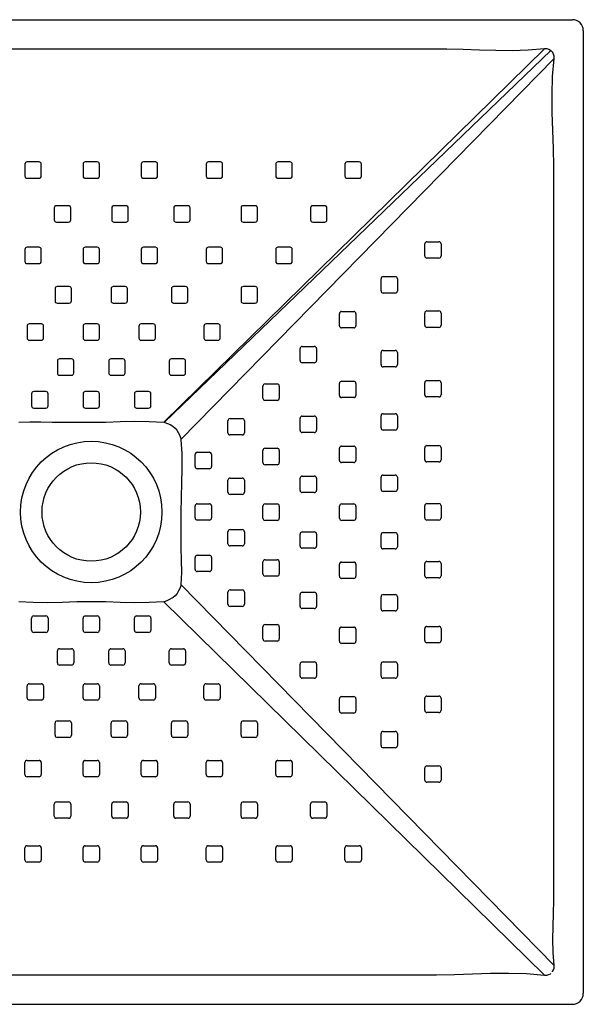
# Model space of a CAD drawing. Header units: millimetres. Extents: x -0.45 to 0.45, y -0.9 to 0.
# Tile 2 of 2: x -0.065 to 0.45, y -0.9 to 0. Entities that reach past the tile are written whole.
import ezdxf

# ---------------------------------------------------------------- set-up
doc = ezdxf.new("R2010")
doc.units = ezdxf.units.MM
doc.layers.add('BLOCKS', color=3, linetype='Continuous')

msp = doc.modelspace()

# ---------------------------------------------------------------- linework, layer by layer
at = {"layer": 'BLOCKS'}
for p, q in [((-0.44, 0), (0.44, 0)), ((0.45, -0.01), (0.45, -0.89)), ((0.41446, -0.02671), (0.06623, -0.368)), ((0.42027, -0.02824), (0.06711, -0.36797)), ((0.42329, -0.03554), (0.082, -0.38377)), ((-0.06071, -0.132), (-0.06071, -0.143)), ((-0.04771, -0.13), (-0.05871, -0.13)), ((-0.04571, -0.143), (-0.04571, -0.132)), ((-0.0075, -0.132), (-0.0075, -0.143)), ((0.0055, -0.13), (-0.0055, -0.13)), ((0.0075, -0.143), (0.0075, -0.132)), ((0.04571, -0.132), (0.04571, -0.143)), ((0.05871, -0.13), (0.04771, -0.13)), ((0.06071, -0.143), (0.06071, -0.132)), ((0.10513, -0.132), (0.10513, -0.143)), ((0.11813, -0.13), (0.10713, -0.13)), ((0.12013, -0.143), (0.12013, -0.132)), ((0.16876, -0.132), (0.16876, -0.143)), ((0.18176, -0.13), (0.17076, -0.13)), ((0.18376, -0.143), (0.18376, -0.132)), ((0.23204, -0.132), (0.23204, -0.143)), ((0.24504, -0.13), (0.23404, -0.13)), ((0.24704, -0.143), (0.24704, -0.132)), ((-0.05871, -0.145), (-0.04771, -0.145)), ((-0.0055, -0.145), (0.0055, -0.145)), ((0.04771, -0.145), (0.05871, -0.145)), ((0.10713, -0.145), (0.11813, -0.145)), ((0.17076, -0.145), (0.18176, -0.145)), ((0.23404, -0.145), (0.24504, -0.145)), ((-0.02079, -0.17), (-0.03179, -0.17)), ((0.03179, -0.17), (0.02079, -0.17)), ((0.08842, -0.17), (0.07742, -0.17)), ((0.14996, -0.17), (0.13896, -0.17)), ((0.21356, -0.17), (0.20256, -0.17)), ((-0.03379, -0.172), (-0.03379, -0.183)), ((-0.01879, -0.183), (-0.01879, -0.172)), ((0.01879, -0.172), (0.01879, -0.183)), ((0.03379, -0.183), (0.03379, -0.172)), ((0.07542, -0.172), (0.07542, -0.183)), ((0.09042, -0.183), (0.09042, -0.172)), ((0.13696, -0.172), (0.13696, -0.183)), ((0.15196, -0.183), (0.15196, -0.172)), ((0.20056, -0.172), (0.20056, -0.183)), ((0.21556, -0.183), (0.21556, -0.172)), ((-0.03179, -0.185), (-0.02079, -0.185)), ((0.02079, -0.185), (0.03179, -0.185)), ((0.07742, -0.185), (0.08842, -0.185)), ((0.13896, -0.185), (0.14996, -0.185)), ((0.20256, -0.185), (0.21356, -0.185)), ((0.305, -0.21596), (0.305, -0.20496)), ((0.307, -0.20296), (0.318, -0.20296)), ((0.32, -0.20496), (0.32, -0.21596)), ((-0.06071, -0.21), (-0.06071, -0.221)), ((-0.04771, -0.208), (-0.05871, -0.208)), ((-0.04571, -0.221), (-0.04571, -0.21)), ((-0.0075, -0.21), (-0.0075, -0.221)), ((0.0055, -0.208), (-0.0055, -0.208)), ((0.0075, -0.221), (0.0075, -0.21)), ((0.04571, -0.21), (0.04571, -0.221)), ((0.05871, -0.208), (0.04771, -0.208)), ((0.06071, -0.221), (0.06071, -0.21)), ((0.10513, -0.21), (0.10513, -0.221)), ((0.11813, -0.208), (0.10713, -0.208)), ((0.12013, -0.221), (0.12013, -0.21)), ((0.16876, -0.21), (0.16876, -0.221)), ((0.18176, -0.208), (0.17076, -0.208)), ((0.18376, -0.221), (0.18376, -0.21)), ((-0.05871, -0.223), (-0.04771, -0.223)), ((-0.0055, -0.223), (0.0055, -0.223)), ((0.04771, -0.223), (0.05871, -0.223)), ((0.10713, -0.223), (0.11813, -0.223)), ((0.17076, -0.223), (0.18176, -0.223)), ((0.318, -0.21796), (0.307, -0.21796)), ((0.265, -0.24784), (0.265, -0.23684)), ((0.267, -0.23484), (0.278, -0.23484)), ((0.28, -0.23684), (0.28, -0.24784)), ((-0.03313, -0.246), (-0.03313, -0.257)), ((-0.02013, -0.244), (-0.03113, -0.244)), ((-0.01813, -0.257), (-0.01813, -0.246)), ((0.01813, -0.246), (0.01813, -0.257)), ((0.03113, -0.244), (0.02013, -0.244)), ((0.03313, -0.257), (0.03313, -0.246)), ((0.07329, -0.246), (0.07329, -0.257)), ((0.08629, -0.244), (0.07529, -0.244)), ((0.08829, -0.257), (0.08829, -0.246)), ((0.13696, -0.246), (0.13696, -0.257)), ((0.14996, -0.244), (0.13896, -0.244)), ((0.15196, -0.257), (0.15196, -0.246)), ((0.278, -0.24984), (0.267, -0.24984)), ((-0.03113, -0.259), (-0.02013, -0.259)), ((0.02013, -0.259), (0.03113, -0.259)), ((0.07529, -0.259), (0.08629, -0.259)), ((0.13896, -0.259), (0.14996, -0.259)), ((0.227, -0.27972), (0.227, -0.26872)), ((0.229, -0.26672), (0.24, -0.26672)), ((0.242, -0.26872), (0.242, -0.27972)), ((0.305, -0.27924), (0.305, -0.26824)), ((0.307, -0.26624), (0.318, -0.26624)), ((0.32, -0.26824), (0.32, -0.27924)), ((-0.04563, -0.278), (-0.05663, -0.278)), ((0.0055, -0.278), (-0.0055, -0.278)), ((0.05663, -0.278), (0.04563, -0.278)), ((0.11596, -0.278), (0.10496, -0.278)), ((-0.05863, -0.28), (-0.05863, -0.291)), ((-0.04363, -0.291), (-0.04363, -0.28)), ((-0.0075, -0.28), (-0.0075, -0.291)), ((0.0075, -0.291), (0.0075, -0.28)), ((0.04363, -0.28), (0.04363, -0.291)), ((0.05863, -0.291), (0.05863, -0.28)), ((0.10296, -0.28), (0.10296, -0.291)), ((0.11796, -0.291), (0.11796, -0.28)), ((0.24, -0.28172), (0.229, -0.28172)), ((0.318, -0.28124), (0.307, -0.28124)), ((-0.05663, -0.293), (-0.04563, -0.293)), ((-0.0055, -0.293), (0.0055, -0.293)), ((0.04563, -0.293), (0.05663, -0.293)), ((0.10496, -0.293), (0.11596, -0.293)), ((0.191, -0.3116), (0.191, -0.3006)), ((0.193, -0.2986), (0.204, -0.2986)), ((0.206, -0.3006), (0.206, -0.3116)), ((0.265, -0.31532), (0.265, -0.30432)), ((0.267, -0.30232), (0.278, -0.30232)), ((0.28, -0.30432), (0.28, -0.31532)), ((-0.031, -0.312), (-0.031, -0.323)), ((-0.018, -0.31), (-0.029, -0.31)), ((-0.016, -0.323), (-0.016, -0.312)), ((0.016, -0.312), (0.016, -0.323)), ((0.029, -0.31), (0.018, -0.31)), ((0.031, -0.323), (0.031, -0.312)), ((0.07126, -0.312), (0.07126, -0.323)), ((0.08426, -0.31), (0.07326, -0.31)), ((0.08626, -0.323), (0.08626, -0.312)), ((0.204, -0.3136), (0.193, -0.3136)), ((0.278, -0.31732), (0.267, -0.31732)), ((-0.029, -0.325), (-0.018, -0.325)), ((0.018, -0.325), (0.029, -0.325)), ((0.07326, -0.325), (0.08426, -0.325)), ((0.159, -0.33293), (0.17, -0.33293)), ((0.227, -0.34348), (0.227, -0.33248)), ((0.229, -0.33048), (0.24, -0.33048)), ((0.242, -0.33248), (0.242, -0.34348)), ((0.305, -0.34287), (0.305, -0.33187)), ((0.307, -0.32987), (0.318, -0.32987)), ((0.32, -0.33187), (0.32, -0.34287)), ((-0.0545, -0.342), (-0.0545, -0.353)), ((-0.0415, -0.34), (-0.0525, -0.34)), ((-0.0395, -0.353), (-0.0395, -0.342)), ((-0.0075, -0.342), (-0.0075, -0.353)), ((0.0055, -0.34), (-0.0055, -0.34)), ((0.0075, -0.353), (0.0075, -0.342)), ((0.0395, -0.342), (0.0395, -0.353)), ((0.0525, -0.34), (0.0415, -0.34)), ((0.0545, -0.353), (0.0545, -0.342)), ((0.157, -0.34593), (0.157, -0.33493)), ((0.172, -0.33493), (0.172, -0.34593)), ((0.17, -0.34793), (0.159, -0.34793)), ((0.24, -0.34548), (0.229, -0.34548)), ((0.318, -0.34487), (0.307, -0.34487)), ((-0.0525, -0.355), (-0.0415, -0.355)), ((-0.0055, -0.355), (0.0055, -0.355)), ((0.0415, -0.355), (0.0525, -0.355)), ((0.125, -0.3776), (0.125, -0.3666)), ((0.127, -0.3646), (0.138, -0.3646)), ((0.14, -0.3666), (0.14, -0.3776)), ((0.191, -0.37535), (0.191, -0.36435)), ((0.193, -0.36235), (0.204, -0.36235)), ((0.206, -0.36435), (0.206, -0.37535)), ((0.265, -0.37313), (0.265, -0.36213)), ((0.267, -0.36013), (0.278, -0.36013)), ((0.28, -0.36213), (0.28, -0.37313)), ((0.204, -0.37735), (0.193, -0.37735)), ((0.278, -0.37513), (0.267, -0.37513)), ((0.138, -0.3796), (0.127, -0.3796)), ((0.097, -0.39546), (0.108, -0.39546)), ((0.157, -0.40478), (0.157, -0.39378)), ((0.159, -0.39178), (0.17, -0.39178)), ((0.172, -0.39378), (0.172, -0.40478)), ((0.227, -0.40278), (0.227, -0.39178)), ((0.229, -0.38978), (0.24, -0.38978)), ((0.242, -0.39178), (0.242, -0.40278)), ((0.305, -0.40229), (0.305, -0.39129)), ((0.307, -0.38929), (0.318, -0.38929)), ((0.32, -0.39129), (0.32, -0.40229)), ((0.095, -0.40846), (0.095, -0.39746)), ((0.11, -0.39746), (0.11, -0.40846)), ((0.24, -0.40478), (0.229, -0.40478)), ((0.318, -0.40429), (0.307, -0.40429)), ((0.108, -0.41046), (0.097, -0.41046)), ((0.17, -0.40678), (0.159, -0.40678)), ((0.125, -0.43196), (0.125, -0.42096)), ((0.127, -0.41896), (0.138, -0.41896)), ((0.14, -0.42096), (0.14, -0.43196)), ((0.191, -0.4302), (0.191, -0.4192)), ((0.193, -0.4172), (0.204, -0.4172)), ((0.206, -0.4192), (0.206, -0.4302)), ((0.265, -0.42922), (0.265, -0.41822)), ((0.267, -0.41622), (0.278, -0.41622)), ((0.28, -0.41822), (0.28, -0.42922)), ((0.278, -0.43122), (0.267, -0.43122)), ((0.138, -0.43396), (0.127, -0.43396)), ((0.204, -0.4322), (0.193, -0.4322)), ((0.095, -0.45546), (0.095, -0.44446)), ((0.097, -0.44246), (0.108, -0.44246)), ((0.11, -0.44446), (0.11, -0.45546)), ((0.157, -0.45563), (0.157, -0.44463)), ((0.159, -0.44263), (0.17, -0.44263)), ((0.172, -0.44463), (0.172, -0.45563)), ((0.22706, -0.45567), (0.22706, -0.44467)), ((0.22906, -0.44267), (0.24006, -0.44267)), ((0.24206, -0.44467), (0.24206, -0.45567)), ((0.305, -0.45533), (0.305, -0.44433)), ((0.307, -0.44233), (0.318, -0.44233)), ((0.32, -0.44433), (0.32, -0.45533)), ((0.108, -0.45746), (0.097, -0.45746)), ((0.17, -0.45763), (0.159, -0.45763)), ((0.24006, -0.45767), (0.22906, -0.45767)), ((0.318, -0.45733), (0.307, -0.45733)), ((0.125, -0.479), (0.125, -0.468)), ((0.127, -0.466), (0.138, -0.466)), ((0.14, -0.468), (0.14, -0.479)), ((0.191, -0.48113), (0.191, -0.47013)), ((0.193, -0.46813), (0.204, -0.46813)), ((0.206, -0.47013), (0.206, -0.48113)), ((0.265, -0.48179), (0.265, -0.47079)), ((0.267, -0.46879), (0.278, -0.46879)), ((0.28, -0.47079), (0.28, -0.48179)), ((0.138, -0.481), (0.127, -0.481)), ((0.204, -0.48313), (0.193, -0.48313)), ((0.278, -0.48379), (0.267, -0.48379)), ((0.095, -0.5025), (0.095, -0.4915)), ((0.097, -0.4895), (0.108, -0.4895)), ((0.11, -0.4915), (0.11, -0.5025)), ((0.159, -0.49363), (0.17, -0.49363)), ((0.157, -0.50663), (0.157, -0.49563)), ((0.172, -0.49563), (0.172, -0.50663)), ((0.227, -0.50871), (0.227, -0.49771)), ((0.229, -0.49571), (0.24, -0.49571)), ((0.242, -0.49771), (0.242, -0.50871)), ((0.305, -0.50822), (0.305, -0.49722)), ((0.307, -0.49522), (0.318, -0.49522)), ((0.32, -0.49722), (0.32, -0.50822)), ((0.108, -0.5045), (0.097, -0.5045)), ((0.17, -0.50863), (0.159, -0.50863)), ((0.24, -0.51071), (0.229, -0.51071)), ((0.318, -0.51022), (0.307, -0.51022)), ((0.42329, -0.86446), (0.082, -0.51623)), ((0.127, -0.52126), (0.138, -0.52126)), ((0.125, -0.53426), (0.125, -0.52326)), ((0.14, -0.52326), (0.14, -0.53426)), ((0.191, -0.53629), (0.191, -0.52529)), ((0.193, -0.52329), (0.204, -0.52329)), ((0.206, -0.52529), (0.206, -0.53629)), ((0.265, -0.53842), (0.265, -0.52742)), ((0.267, -0.52542), (0.278, -0.52542)), ((0.28, -0.52742), (0.28, -0.53842)), ((0.41446, -0.87329), (0.06623, -0.532)), ((0.138, -0.53626), (0.127, -0.53626)), ((0.204, -0.53829), (0.193, -0.53829)), ((-0.0545, -0.558), (-0.0545, -0.547)), ((-0.0525, -0.545), (-0.0415, -0.545)), ((-0.0395, -0.547), (-0.0395, -0.558)), ((-0.0075, -0.558), (-0.0075, -0.547)), ((-0.0055, -0.545), (0.0055, -0.545)), ((0.0075, -0.547), (0.0075, -0.558)), ((0.0395, -0.558), (0.0395, -0.547)), ((0.0415, -0.545), (0.0525, -0.545)), ((0.0545, -0.547), (0.0545, -0.558)), ((0.278, -0.54042), (0.267, -0.54042)), ((0.157, -0.56596), (0.157, -0.55496)), ((0.159, -0.55296), (0.17, -0.55296)), ((0.172, -0.55496), (0.172, -0.56596)), ((0.227, -0.56813), (0.227, -0.55713)), ((0.229, -0.55513), (0.24, -0.55513)), ((0.242, -0.55713), (0.242, -0.56813)), ((0.305, -0.56752), (0.305, -0.55652)), ((0.307, -0.55452), (0.318, -0.55452)), ((0.32, -0.55652), (0.32, -0.56752)), ((-0.0415, -0.56), (-0.0525, -0.56)), ((0.0055, -0.56), (-0.0055, -0.56)), ((0.0525, -0.56), (0.0415, -0.56)), ((-0.029, -0.575), (-0.018, -0.575)), ((0.018, -0.575), (0.029, -0.575)), ((0.07326, -0.575), (0.08426, -0.575)), ((0.17, -0.56796), (0.159, -0.56796)), ((0.24, -0.57013), (0.229, -0.57013)), ((0.318, -0.56952), (0.307, -0.56952)), ((-0.031, -0.588), (-0.031, -0.577)), ((-0.016, -0.577), (-0.016, -0.588)), ((0.016, -0.588), (0.016, -0.577)), ((0.031, -0.577), (0.031, -0.588)), ((0.07126, -0.588), (0.07126, -0.577)), ((0.08626, -0.577), (0.08626, -0.588)), ((-0.018, -0.59), (-0.029, -0.59)), ((0.029, -0.59), (0.018, -0.59)), ((0.08426, -0.59), (0.07326, -0.59)), ((0.191, -0.59996), (0.191, -0.58896)), ((0.193, -0.58696), (0.204, -0.58696)), ((0.206, -0.58896), (0.206, -0.59996)), ((0.265, -0.59996), (0.265, -0.58896)), ((0.267, -0.58696), (0.278, -0.58696)), ((0.28, -0.58896), (0.28, -0.59996)), ((0.204, -0.60196), (0.193, -0.60196)), ((0.278, -0.60196), (0.267, -0.60196)), ((-0.05863, -0.62), (-0.05863, -0.609)), ((-0.05663, -0.607), (-0.04563, -0.607)), ((-0.04363, -0.609), (-0.04363, -0.62)), ((-0.0075, -0.62), (-0.0075, -0.609)), ((-0.0055, -0.607), (0.0055, -0.607)), ((0.0075, -0.609), (0.0075, -0.62)), ((0.04363, -0.62), (0.04363, -0.609)), ((0.04563, -0.607), (0.05663, -0.607)), ((0.05863, -0.609), (0.05863, -0.62)), ((0.10296, -0.62), (0.10296, -0.609)), ((0.10496, -0.607), (0.11596, -0.607)), ((0.11796, -0.609), (0.11796, -0.62)), ((0.227, -0.63176), (0.227, -0.62076)), ((0.229, -0.61876), (0.24, -0.61876)), ((0.242, -0.62076), (0.242, -0.63176)), ((0.305, -0.63128), (0.305, -0.62028)), ((0.307, -0.61828), (0.318, -0.61828)), ((0.32, -0.62028), (0.32, -0.63128)), ((-0.04563, -0.622), (-0.05663, -0.622)), ((0.0055, -0.622), (-0.0055, -0.622)), ((0.05663, -0.622), (0.04563, -0.622)), ((0.11596, -0.622), (0.10496, -0.622)), ((0.24, -0.63376), (0.229, -0.63376)), ((0.318, -0.63328), (0.307, -0.63328)), ((-0.03313, -0.654), (-0.03313, -0.643)), ((-0.03113, -0.641), (-0.02013, -0.641)), ((-0.01813, -0.643), (-0.01813, -0.654)), ((0.01813, -0.654), (0.01813, -0.643)), ((0.02013, -0.641), (0.03113, -0.641)), ((0.03313, -0.643), (0.03313, -0.654)), ((0.07329, -0.654), (0.07329, -0.643)), ((0.07529, -0.641), (0.08629, -0.641)), ((0.08829, -0.643), (0.08829, -0.654)), ((0.13696, -0.654), (0.13696, -0.643)), ((0.13896, -0.641), (0.14996, -0.641)), ((0.15196, -0.643), (0.15196, -0.654)), ((-0.02013, -0.656), (-0.03113, -0.656)), ((0.03113, -0.656), (0.02013, -0.656)), ((0.08629, -0.656), (0.07529, -0.656)), ((0.14996, -0.656), (0.13896, -0.656)), ((0.265, -0.66356), (0.265, -0.65256)), ((0.267, -0.65056), (0.278, -0.65056)), ((0.28, -0.65256), (0.28, -0.66356)), ((0.278, -0.66556), (0.267, -0.66556)), ((-0.06071, -0.69), (-0.06071, -0.679)), ((-0.05871, -0.677), (-0.04771, -0.677)), ((-0.04571, -0.679), (-0.04571, -0.69)), ((-0.0075, -0.69), (-0.0075, -0.679)), ((-0.0055, -0.677), (0.0055, -0.677)), ((0.0075, -0.679), (0.0075, -0.69)), ((0.04571, -0.69), (0.04571, -0.679)), ((0.04771, -0.677), (0.05871, -0.677)), ((0.06071, -0.679), (0.06071, -0.69)), ((0.10513, -0.69), (0.10513, -0.679)), ((0.10713, -0.677), (0.11813, -0.677)), ((0.12013, -0.679), (0.12013, -0.69)), ((0.16876, -0.69), (0.16876, -0.679)), ((0.17076, -0.677), (0.18176, -0.677)), ((0.18376, -0.679), (0.18376, -0.69)), ((0.307, -0.68204), (0.318, -0.68204)), ((-0.04771, -0.692), (-0.05871, -0.692)), ((0.0055, -0.692), (-0.0055, -0.692)), ((0.05871, -0.692), (0.04771, -0.692)), ((0.11813, -0.692), (0.10713, -0.692)), ((0.18176, -0.692), (0.17076, -0.692)), ((0.305, -0.69504), (0.305, -0.68404)), ((0.32, -0.68404), (0.32, -0.69504)), ((0.318, -0.69704), (0.307, -0.69704)), ((-0.03379, -0.728), (-0.03379, -0.717)), ((-0.03179, -0.715), (-0.02079, -0.715)), ((-0.01879, -0.717), (-0.01879, -0.728)), ((0.01879, -0.728), (0.01879, -0.717)), ((0.02079, -0.715), (0.03179, -0.715)), ((0.03379, -0.717), (0.03379, -0.728)), ((0.07542, -0.728), (0.07542, -0.717)), ((0.07742, -0.715), (0.08842, -0.715)), ((0.09042, -0.717), (0.09042, -0.728)), ((0.13696, -0.728), (0.13696, -0.717)), ((0.13896, -0.715), (0.14996, -0.715)), ((0.15196, -0.717), (0.15196, -0.728)), ((0.20056, -0.728), (0.20056, -0.717)), ((0.20256, -0.715), (0.21356, -0.715)), ((0.21556, -0.717), (0.21556, -0.728)), ((-0.02079, -0.73), (-0.03179, -0.73)), ((0.03179, -0.73), (0.02079, -0.73)), ((0.08842, -0.73), (0.07742, -0.73)), ((0.14996, -0.73), (0.13896, -0.73)), ((0.21356, -0.73), (0.20256, -0.73)), ((-0.05871, -0.755), (-0.04771, -0.755)), ((-0.0055, -0.755), (0.0055, -0.755)), ((0.04771, -0.755), (0.05871, -0.755)), ((0.10713, -0.755), (0.11813, -0.755)), ((0.17076, -0.755), (0.18176, -0.755)), ((0.23404, -0.755), (0.24504, -0.755)), ((-0.06071, -0.768), (-0.06071, -0.757)), ((-0.04571, -0.757), (-0.04571, -0.768)), ((-0.0075, -0.768), (-0.0075, -0.757)), ((0.0075, -0.757), (0.0075, -0.768)), ((0.04571, -0.768), (0.04571, -0.757)), ((0.06071, -0.757), (0.06071, -0.768)), ((0.10513, -0.768), (0.10513, -0.757)), ((0.12013, -0.757), (0.12013, -0.768)), ((0.16876, -0.768), (0.16876, -0.757)), ((0.18376, -0.757), (0.18376, -0.768)), ((0.23204, -0.768), (0.23204, -0.757)), ((0.24704, -0.757), (0.24704, -0.768)), ((-0.04771, -0.77), (-0.05871, -0.77)), ((0.0055, -0.77), (-0.0055, -0.77)), ((0.05871, -0.77), (0.04771, -0.77)), ((0.11813, -0.77), (0.10713, -0.77)), ((0.18176, -0.77), (0.17076, -0.77)), ((0.24504, -0.77), (0.23404, -0.77)), ((-0.44, -0.9), (0.44, -0.9))]:
    msp.add_line(p, q, dxfattribs=at)
at = {"layer": 'BLOCKS', "flags": 128}
for points in [[(0.41446, -0.02671), (0.41446, -0.02671), (0.39965, -0.02796), (0.38479, -0.02837), (0.36989, -0.0282), (0.35497, -0.02773), (0.34005, -0.02724), (0.32516, -0.02702), (0.23581, -0.02702), (0.05712, -0.02702), (-0.21725, -0.02702), (-0.31586, -0.02702), (-0.33231, -0.02727), (-0.34878, -0.02781), (-0.36525, -0.02834), (-0.3817, -0.02853), (-0.39811, -0.02809), (-0.41446, -0.02671), (-0.41446, -0.02671)], [(0.42027, -0.02823), (0.42005, -0.02807), (0.41858, -0.02726), (0.4169, -0.02677), (0.41446, -0.02671), (0.41446, -0.02671)], [(0.42176, -0.02973), (0.42176, -0.02973), (0.42146, -0.02937), (0.42106, -0.02894), (0.42056, -0.02848), (0.42027, -0.02824), (0.42027, -0.02824)], [(0.42329, -0.86446), (0.42329, -0.86446), (0.42235, -0.85261), (0.42216, -0.84072), (0.42241, -0.82879), (0.42279, -0.81686), (0.42298, -0.80494), (0.42298, -0.74537), (0.42298, -0.68581), (0.42298, -0.62711), (0.42298, -0.50712), (0.42298, -0.23275), (0.42298, -0.13414), (0.42273, -0.11769), (0.42219, -0.10122), (0.42166, -0.08475), (0.42147, -0.0683), (0.42191, -0.05189), (0.42329, -0.03554), (0.42329, -0.03554)], [(0.42329, -0.03554), (0.42329, -0.03554), (0.42326, -0.03329), (0.42281, -0.03159), (0.42203, -0.03009), (0.42177, -0.02973)], [(-0.06623, -0.368), (-0.06623, -0.368), (-0.05613, -0.36745), (-0.046, -0.36751), (-0.03586, -0.3678), (-0.02572, -0.36798), (0, -0.36798), (0.01325, -0.36778), (0.02652, -0.36738), (0.03978, -0.36709), (0.05302, -0.36719), (0.06623, -0.368), (0.06623, -0.368)], [(0.06623, -0.368), (0.06623, -0.368), (0.06655, -0.36803), (0.06687, -0.36806), (0.06701, -0.36807), (0.06701, -0.36807)], [(0.06711, -0.36797), (0.06711, -0.36797), (0.06742, -0.36809), (0.06981, -0.369), (0.07214, -0.37007), (0.0745, -0.37157), (0.07661, -0.37339), (0.07824, -0.37524), (0.08073, -0.37952), (0.08203, -0.38289), (0.08203, -0.38289)], [(0.08193, -0.38299), (0.08193, -0.38299), (0.08194, -0.38313), (0.08197, -0.38345), (0.082, -0.38377), (0.082, -0.38377)], [(0.082, -0.38377), (0.082, -0.38377), (0.08281, -0.39698), (0.08291, -0.41022), (0.08262, -0.42348), (0.08222, -0.43675), (0.08202, -0.45), (0.08202, -0.4831), (0.08225, -0.49416), (0.08247, -0.50521), (0.082, -0.51623), (0.082, -0.51623)], [(0.08203, -0.51711), (0.08203, -0.51711), (0.08191, -0.51742), (0.081, -0.51981), (0.07993, -0.52214), (0.07843, -0.5245), (0.07661, -0.52661), (0.07476, -0.52824), (0.07048, -0.53073), (0.06711, -0.53203), (0.06711, -0.53203)], [(0.082, -0.51623), (0.082, -0.51623), (0.08197, -0.51655), (0.08194, -0.51687), (0.08193, -0.51701), (0.08193, -0.51701)], [(0.06623, -0.532), (0.06623, -0.532), (0.05302, -0.53281), (0.03978, -0.53291), (0.02652, -0.53262), (0.01325, -0.53222), (0, -0.53202), (-0.01325, -0.53222), (-0.02652, -0.53262), (-0.03978, -0.53291), (-0.05302, -0.53281), (-0.06623, -0.532), (-0.06623, -0.532)], [(0.06701, -0.53193), (0.06701, -0.53193), (0.06687, -0.53194), (0.06655, -0.53197), (0.06623, -0.532), (0.06623, -0.532)], [(-0.41446, -0.87329), (-0.41446, -0.87329), (-0.40261, -0.87235), (-0.39072, -0.87216), (-0.37879, -0.87241), (-0.36686, -0.87279), (-0.35494, -0.87298), (-0.29537, -0.87298), (-0.23581, -0.87298), (-0.17711, -0.87298), (-0.05712, -0.87298), (0.21725, -0.87298), (0.31586, -0.87298), (0.33231, -0.87273), (0.34878, -0.87219), (0.36525, -0.87166), (0.3817, -0.87147), (0.39811, -0.87191), (0.41446, -0.87329), (0.41446, -0.87329)], [(0.41446, -0.87329), (0.41446, -0.87329), (0.41671, -0.87326), (0.41841, -0.87281), (0.41991, -0.87203), (0.42027, -0.87177)], [(0.42177, -0.87027), (0.42193, -0.87005), (0.42274, -0.86858), (0.42323, -0.8669), (0.42329, -0.86446), (0.42329, -0.86446)]]:
    msp.add_lwpolyline(points, dxfattribs=at)
at = {"layer": 'BLOCKS'}
for radius in [0.06468, 0.045]:
    msp.add_circle((0, -0.45), radius, dxfattribs=at)
for centre, radius, start, end in [((0.44, -0.01), 0.01, 0, 90), ((-0.05871, -0.132), 0.002, 90, 180), ((-0.04771, -0.132), 0.002, 0, 90), ((-0.0055, -0.132), 0.002, 90, 180), ((0.0055, -0.132), 0.002, 0, 90), ((0.04771, -0.132), 0.002, 90, 180), ((0.05871, -0.132), 0.002, 0, 90), ((0.10713, -0.132), 0.002, 90, 180), ((0.11813, -0.132), 0.002, 0, 90), ((0.17076, -0.132), 0.002, 90, 180), ((0.18176, -0.132), 0.002, 0, 90), ((0.23404, -0.132), 0.002, 90, 180), ((0.24504, -0.132), 0.002, 0, 90), ((-0.05871, -0.143), 0.002, 180, 270), ((-0.04771, -0.143), 0.002, 270, 0), ((-0.0055, -0.143), 0.002, 180, 270), ((0.0055, -0.143), 0.002, 270, 0), ((0.04771, -0.143), 0.002, 180, 270), ((0.05871, -0.143), 0.002, 270, 0), ((0.10713, -0.143), 0.002, 180, 270), ((0.11813, -0.143), 0.002, 270, 0), ((0.17076, -0.143), 0.002, 180, 270), ((0.18176, -0.143), 0.002, 270, 0), ((0.23404, -0.143), 0.002, 180, 270), ((0.24504, -0.143), 0.002, 270, 0), ((-0.03179, -0.172), 0.002, 90, 180), ((-0.02079, -0.172), 0.002, 0, 90), ((0.02079, -0.172), 0.002, 90, 180), ((0.03179, -0.172), 0.002, 0, 90), ((0.07742, -0.172), 0.002, 90, 180), ((0.08842, -0.172), 0.002, 0, 90), ((0.13896, -0.172), 0.002, 90, 180), ((0.14996, -0.172), 0.002, 0, 90), ((0.20256, -0.172), 0.002, 90, 180), ((0.21356, -0.172), 0.002, 0, 90), ((-0.03179, -0.183), 0.002, 180, 270), ((-0.02079, -0.183), 0.002, 270, 0), ((0.02079, -0.183), 0.002, 180, 270), ((0.03179, -0.183), 0.002, 270, 0), ((0.07742, -0.183), 0.002, 180, 270), ((0.08842, -0.183), 0.002, 270, 0), ((0.13896, -0.183), 0.002, 180, 270), ((0.14996, -0.183), 0.002, 270, 0), ((0.20256, -0.183), 0.002, 180, 270), ((0.21356, -0.183), 0.002, 270, 0), ((0.307, -0.20496), 0.002, 90, 180), ((0.318, -0.20496), 0.002, 0, 90), ((-0.05871, -0.21), 0.002, 90, 180), ((-0.04771, -0.21), 0.002, 0, 90), ((-0.0055, -0.21), 0.002, 90, 180), ((0.0055, -0.21), 0.002, 0, 90), ((0.04771, -0.21), 0.002, 90, 180), ((0.05871, -0.21), 0.002, 0, 90), ((0.10713, -0.21), 0.002, 90, 180), ((0.11813, -0.21), 0.002, 0, 90), ((0.17076, -0.21), 0.002, 90, 180), ((0.18176, -0.21), 0.002, 0, 90), ((0.307, -0.21596), 0.002, 180, 270), ((0.318, -0.21596), 0.002, 270, 0), ((-0.05871, -0.221), 0.002, 180, 270), ((-0.04771, -0.221), 0.002, 270, 0), ((-0.0055, -0.221), 0.002, 180, 270), ((0.0055, -0.221), 0.002, 270, 0), ((0.04771, -0.221), 0.002, 180, 270), ((0.05871, -0.221), 0.002, 270, 0), ((0.10713, -0.221), 0.002, 180, 270), ((0.11813, -0.221), 0.002, 270, 0), ((0.17076, -0.221), 0.002, 180, 270), ((0.18176, -0.221), 0.002, 270, 0), ((0.267, -0.23684), 0.002, 90, 180), ((0.278, -0.23684), 0.002, 0, 90), ((-0.03113, -0.246), 0.002, 90, 180), ((-0.02013, -0.246), 0.002, 0, 90), ((0.02013, -0.246), 0.002, 90, 180), ((0.03113, -0.246), 0.002, 0, 90), ((0.07529, -0.246), 0.002, 90, 180), ((0.08629, -0.246), 0.002, 0, 90), ((0.13896, -0.246), 0.002, 90, 180), ((0.14996, -0.246), 0.002, 0, 90), ((0.267, -0.24784), 0.002, 180, 270), ((0.278, -0.24784), 0.002, 270, 0), ((-0.03113, -0.257), 0.002, 180, 270), ((-0.02013, -0.257), 0.002, 270, 0), ((0.02013, -0.257), 0.002, 180, 270), ((0.03113, -0.257), 0.002, 270, 0), ((0.07529, -0.257), 0.002, 180, 270), ((0.08629, -0.257), 0.002, 270, 0), ((0.13896, -0.257), 0.002, 180, 270), ((0.14996, -0.257), 0.002, 270, 0), ((0.229, -0.26872), 0.002, 90, 180), ((0.24, -0.26872), 0.002, 0, 90), ((0.307, -0.26824), 0.002, 90, 180), ((0.318, -0.26824), 0.002, 0, 90), ((-0.05663, -0.28), 0.002, 90, 180), ((-0.04563, -0.28), 0.002, 0, 90), ((-0.0055, -0.28), 0.002, 90, 180), ((0.0055, -0.28), 0.002, 0, 90), ((0.04563, -0.28), 0.002, 90, 180), ((0.05663, -0.28), 0.002, 0, 90), ((0.10496, -0.28), 0.002, 90, 180), ((0.11596, -0.28), 0.002, 0, 90), ((0.229, -0.27972), 0.002, 180, 270), ((0.24, -0.27972), 0.002, 270, 0), ((0.307, -0.27924), 0.002, 180, 270), ((0.318, -0.27924), 0.002, 270, 0), ((-0.05663, -0.291), 0.002, 180, 270), ((-0.04563, -0.291), 0.002, 270, 0), ((-0.0055, -0.291), 0.002, 180, 270), ((0.0055, -0.291), 0.002, 270, 0), ((0.04563, -0.291), 0.002, 180, 270), ((0.05663, -0.291), 0.002, 270, 0), ((0.10496, -0.291), 0.002, 180, 270), ((0.11596, -0.291), 0.002, 270, 0), ((0.193, -0.3006), 0.002, 90, 180), ((0.204, -0.3006), 0.002, 0, 90), ((0.267, -0.30432), 0.002, 90, 180), ((0.278, -0.30432), 0.002, 0, 90), ((-0.029, -0.312), 0.002, 90, 180), ((-0.018, -0.312), 0.002, 0, 90), ((0.018, -0.312), 0.002, 90, 180), ((0.029, -0.312), 0.002, 0, 90), ((0.07326, -0.312), 0.002, 90, 180), ((0.08426, -0.312), 0.002, 0, 90), ((0.193, -0.3116), 0.002, 180, 270), ((0.204, -0.3116), 0.002, 270, 0), ((-0.029, -0.323), 0.002, 180, 270), ((-0.018, -0.323), 0.002, 270, 0), ((0.018, -0.323), 0.002, 180, 270), ((0.029, -0.323), 0.002, 270, 0), ((0.07326, -0.323), 0.002, 180, 270), ((0.08426, -0.323), 0.002, 270, 0), ((0.267, -0.31532), 0.002, 180, 270), ((0.278, -0.31532), 0.002, 270, 0), ((0.159, -0.33493), 0.002, 90, 180), ((0.17, -0.33493), 0.002, 0, 90), ((0.229, -0.33248), 0.002, 90, 180), ((0.24, -0.33248), 0.002, 0, 90), ((0.307, -0.33187), 0.002, 90, 180), ((0.318, -0.33187), 0.002, 0, 90), ((-0.0525, -0.342), 0.002, 90, 180), ((-0.0415, -0.342), 0.002, 0, 90), ((-0.0055, -0.342), 0.002, 90, 180), ((0.0055, -0.342), 0.002, 0, 90), ((0.0415, -0.342), 0.002, 90, 180), ((0.0525, -0.342), 0.002, 0, 90), ((0.159, -0.34593), 0.002, 180, 270), ((0.17, -0.34593), 0.002, 270, 0), ((0.229, -0.34348), 0.002, 180, 270), ((0.24, -0.34348), 0.002, 270, 0), ((0.307, -0.34287), 0.002, 180, 270), ((0.318, -0.34287), 0.002, 270, 0), ((-0.0525, -0.353), 0.002, 180, 270), ((-0.0415, -0.353), 0.002, 270, 0), ((-0.0055, -0.353), 0.002, 180, 270), ((0.0055, -0.353), 0.002, 270, 0), ((0.0415, -0.353), 0.002, 180, 270), ((0.0525, -0.353), 0.002, 270, 0), ((0.127, -0.3666), 0.002, 90, 180), ((0.138, -0.3666), 0.002, 0, 90), ((0.193, -0.36435), 0.002, 90, 180), ((0.204, -0.36435), 0.002, 0, 90), ((0.267, -0.36213), 0.002, 90, 180), ((0.278, -0.36213), 0.002, 0, 90), ((0.127, -0.3776), 0.002, 180, 270), ((0.138, -0.3776), 0.002, 270, 0), ((0.193, -0.37535), 0.002, 180, 270), ((0.204, -0.37535), 0.002, 270, 0), ((0.267, -0.37313), 0.002, 180, 270), ((0.278, -0.37313), 0.002, 270, 0), ((0.097, -0.39746), 0.002, 90, 180), ((0.108, -0.39746), 0.002, 0, 90), ((0.159, -0.39378), 0.002, 90, 180), ((0.17, -0.39378), 0.002, 0, 90), ((0.229, -0.39178), 0.002, 90, 180), ((0.24, -0.39178), 0.002, 0, 90), ((0.307, -0.39129), 0.002, 90, 180), ((0.318, -0.39129), 0.002, 0, 90), ((0.159, -0.40478), 0.002, 180, 270), ((0.17, -0.40478), 0.002, 270, 0), ((0.229, -0.40278), 0.002, 180, 270), ((0.24, -0.40278), 0.002, 270, 0), ((0.307, -0.40229), 0.002, 180, 270), ((0.318, -0.40229), 0.002, 270, 0), ((0.097, -0.40846), 0.002, 180, 270), ((0.108, -0.40846), 0.002, 270, 0), ((0.127, -0.42096), 0.002, 90, 180), ((0.138, -0.42096), 0.002, 0, 90), ((0.193, -0.4192), 0.002, 90, 180), ((0.204, -0.4192), 0.002, 0, 90), ((0.267, -0.41822), 0.002, 90, 180), ((0.278, -0.41822), 0.002, 0, 90), ((0.127, -0.43196), 0.002, 180, 270), ((0.138, -0.43196), 0.002, 270, 0), ((0.193, -0.4302), 0.002, 180, 270), ((0.204, -0.4302), 0.002, 270, 0), ((0.267, -0.42922), 0.002, 180, 270), ((0.278, -0.42922), 0.002, 270, 0), ((0.097, -0.44446), 0.002, 90, 180), ((0.108, -0.44446), 0.002, 0, 90), ((0.159, -0.44463), 0.002, 90, 180), ((0.17, -0.44463), 0.002, 0, 90), ((0.22906, -0.44467), 0.002, 90, 180), ((0.24006, -0.44467), 0.002, 0, 90), ((0.307, -0.44433), 0.002, 90, 180), ((0.318, -0.44433), 0.002, 0, 90), ((0.097, -0.45546), 0.002, 180, 270), ((0.108, -0.45546), 0.002, 270, 0), ((0.159, -0.45563), 0.002, 180, 270), ((0.17, -0.45563), 0.002, 270, 0), ((0.22906, -0.45567), 0.002, 180, 270), ((0.24006, -0.45567), 0.002, 270, 0), ((0.307, -0.45533), 0.002, 180, 270), ((0.318, -0.45533), 0.002, 270, 0), ((0.127, -0.468), 0.002, 90, 180), ((0.138, -0.468), 0.002, 0, 90), ((0.193, -0.47013), 0.002, 90, 180), ((0.204, -0.47013), 0.002, 0, 90), ((0.267, -0.47079), 0.002, 90, 180), ((0.278, -0.47079), 0.002, 0, 90), ((0.127, -0.479), 0.002, 180, 270), ((0.138, -0.479), 0.002, 270, 0), ((0.193, -0.48113), 0.002, 180, 270), ((0.204, -0.48113), 0.002, 270, 0), ((0.267, -0.48179), 0.002, 180, 270), ((0.278, -0.48179), 0.002, 270, 0), ((0.097, -0.4915), 0.002, 90, 180), ((0.108, -0.4915), 0.002, 0, 90), ((0.159, -0.49563), 0.002, 90, 180), ((0.17, -0.49563), 0.002, 0, 90), ((0.097, -0.5025), 0.002, 180, 270), ((0.108, -0.5025), 0.002, 270, 0), ((0.229, -0.49771), 0.002, 90, 180), ((0.24, -0.49771), 0.002, 0, 90), ((0.307, -0.49722), 0.002, 90, 180), ((0.318, -0.49722), 0.002, 0, 90), ((0.159, -0.50663), 0.002, 180, 270), ((0.17, -0.50663), 0.002, 270, 0), ((0.229, -0.50871), 0.002, 180, 270), ((0.24, -0.50871), 0.002, 270, 0), ((0.307, -0.50822), 0.002, 180, 270), ((0.318, -0.50822), 0.002, 270, 0), ((0.127, -0.52326), 0.002, 90, 180), ((0.138, -0.52326), 0.002, 0, 90), ((0.193, -0.52529), 0.002, 90, 180), ((0.204, -0.52529), 0.002, 0, 90), ((0.267, -0.52742), 0.002, 90, 180), ((0.278, -0.52742), 0.002, 0, 90), ((0.127, -0.53426), 0.002, 180, 270), ((0.138, -0.53426), 0.002, 270, 0), ((0.193, -0.53629), 0.002, 180, 270), ((0.204, -0.53629), 0.002, 270, 0), ((0.267, -0.53842), 0.002, 180, 270), ((0.278, -0.53842), 0.002, 270, 0), ((-0.0525, -0.547), 0.002, 90, 180), ((-0.0415, -0.547), 0.002, 0, 90), ((-0.0055, -0.547), 0.002, 90, 180), ((0.0055, -0.547), 0.002, 0, 90), ((0.0415, -0.547), 0.002, 90, 180), ((0.0525, -0.547), 0.002, 0, 90), ((-0.0525, -0.558), 0.002, 180, 270), ((-0.0415, -0.558), 0.002, 270, 0), ((-0.0055, -0.558), 0.002, 180, 270), ((0.0055, -0.558), 0.002, 270, 0), ((0.0415, -0.558), 0.002, 180, 270), ((0.0525, -0.558), 0.002, 270, 0), ((0.159, -0.55496), 0.002, 90, 180), ((0.17, -0.55496), 0.002, 0, 90), ((0.229, -0.55713), 0.002, 90, 180), ((0.24, -0.55713), 0.002, 0, 90), ((0.307, -0.55652), 0.002, 90, 180), ((0.318, -0.55652), 0.002, 0, 90), ((0.159, -0.56596), 0.002, 180, 270), ((0.17, -0.56596), 0.002, 270, 0), ((-0.029, -0.577), 0.002, 90, 180), ((-0.018, -0.577), 0.002, 0, 90), ((0.018, -0.577), 0.002, 90, 180), ((0.029, -0.577), 0.002, 0, 90), ((0.07326, -0.577), 0.002, 90, 180), ((0.08426, -0.577), 0.002, 0, 90), ((0.229, -0.56813), 0.002, 180, 270), ((0.24, -0.56813), 0.002, 270, 0), ((0.307, -0.56752), 0.002, 180, 270), ((0.318, -0.56752), 0.002, 270, 0), ((-0.029, -0.588), 0.002, 180, 270), ((-0.018, -0.588), 0.002, 270, 0), ((0.018, -0.588), 0.002, 180, 270), ((0.029, -0.588), 0.002, 270, 0), ((0.07326, -0.588), 0.002, 180, 270), ((0.08426, -0.588), 0.002, 270, 0), ((0.193, -0.58896), 0.002, 90, 180), ((0.204, -0.58896), 0.002, 0, 90), ((0.267, -0.58896), 0.002, 90, 180), ((0.278, -0.58896), 0.002, 0, 90), ((0.193, -0.59996), 0.002, 180, 270), ((0.204, -0.59996), 0.002, 270, 0), ((0.267, -0.59996), 0.002, 180, 270), ((0.278, -0.59996), 0.002, 270, 0), ((-0.05663, -0.609), 0.002, 90, 180), ((-0.04563, -0.609), 0.002, 0, 90), ((-0.0055, -0.609), 0.002, 90, 180), ((0.0055, -0.609), 0.002, 0, 90), ((0.04563, -0.609), 0.002, 90, 180), ((0.05663, -0.609), 0.002, 0, 90), ((0.10496, -0.609), 0.002, 90, 180), ((0.11596, -0.609), 0.002, 0, 90), ((-0.05663, -0.62), 0.002, 180, 270), ((-0.04563, -0.62), 0.002, 270, 0), ((-0.0055, -0.62), 0.002, 180, 270), ((0.0055, -0.62), 0.002, 270, 0), ((0.04563, -0.62), 0.002, 180, 270), ((0.05663, -0.62), 0.002, 270, 0), ((0.10496, -0.62), 0.002, 180, 270), ((0.11596, -0.62), 0.002, 270, 0), ((0.229, -0.62076), 0.002, 90, 180), ((0.24, -0.62076), 0.002, 0, 90), ((0.307, -0.62028), 0.002, 90, 180), ((0.318, -0.62028), 0.002, 0, 90), ((0.229, -0.63176), 0.002, 180, 270), ((0.24, -0.63176), 0.002, 270, 0), ((0.307, -0.63128), 0.002, 180, 270), ((0.318, -0.63128), 0.002, 270, 0), ((-0.03113, -0.643), 0.002, 90, 180), ((-0.02013, -0.643), 0.002, 0, 90), ((0.02013, -0.643), 0.002, 90, 180), ((0.03113, -0.643), 0.002, 0, 90), ((0.07529, -0.643), 0.002, 90, 180), ((0.08629, -0.643), 0.002, 0, 90), ((0.13896, -0.643), 0.002, 90, 180), ((0.14996, -0.643), 0.002, 0, 90), ((-0.03113, -0.654), 0.002, 180, 270), ((-0.02013, -0.654), 0.002, 270, 0), ((0.02013, -0.654), 0.002, 180, 270), ((0.03113, -0.654), 0.002, 270, 0), ((0.07529, -0.654), 0.002, 180, 270), ((0.08629, -0.654), 0.002, 270, 0), ((0.13896, -0.654), 0.002, 180, 270), ((0.14996, -0.654), 0.002, 270, 0), ((0.267, -0.65256), 0.002, 90, 180), ((0.278, -0.65256), 0.002, 0, 90), ((0.267, -0.66356), 0.002, 180, 270), ((0.278, -0.66356), 0.002, 270, 0), ((-0.05871, -0.679), 0.002, 90, 180), ((-0.04771, -0.679), 0.002, 0, 90), ((-0.0055, -0.679), 0.002, 90, 180), ((0.0055, -0.679), 0.002, 0, 90), ((0.04771, -0.679), 0.002, 90, 180), ((0.05871, -0.679), 0.002, 0, 90), ((0.10713, -0.679), 0.002, 90, 180), ((0.11813, -0.679), 0.002, 0, 90), ((0.17076, -0.679), 0.002, 90, 180), ((0.18176, -0.679), 0.002, 0, 90), ((0.307, -0.68404), 0.002, 90, 180), ((0.318, -0.68404), 0.002, 0, 90), ((-0.05871, -0.69), 0.002, 180, 270), ((-0.04771, -0.69), 0.002, 270, 0), ((-0.0055, -0.69), 0.002, 180, 270), ((0.0055, -0.69), 0.002, 270, 0), ((0.04771, -0.69), 0.002, 180, 270), ((0.05871, -0.69), 0.002, 270, 0), ((0.10713, -0.69), 0.002, 180, 270), ((0.11813, -0.69), 0.002, 270, 0), ((0.17076, -0.69), 0.002, 180, 270), ((0.18176, -0.69), 0.002, 270, 0), ((0.307, -0.69504), 0.002, 180, 270), ((0.318, -0.69504), 0.002, 270, 0), ((-0.03179, -0.717), 0.002, 90, 180), ((-0.02079, -0.717), 0.002, 0, 90), ((0.02079, -0.717), 0.002, 90, 180), ((0.03179, -0.717), 0.002, 0, 90), ((0.07742, -0.717), 0.002, 90, 180), ((0.08842, -0.717), 0.002, 0, 90), ((0.13896, -0.717), 0.002, 90, 180), ((0.14996, -0.717), 0.002, 0, 90), ((0.20256, -0.717), 0.002, 90, 180), ((0.21356, -0.717), 0.002, 0, 90), ((-0.03179, -0.728), 0.002, 180, 270), ((-0.02079, -0.728), 0.002, 270, 0), ((0.02079, -0.728), 0.002, 180, 270), ((0.03179, -0.728), 0.002, 270, 0), ((0.07742, -0.728), 0.002, 180, 270), ((0.08842, -0.728), 0.002, 270, 0), ((0.13896, -0.728), 0.002, 180, 270), ((0.14996, -0.728), 0.002, 270, 0), ((0.20256, -0.728), 0.002, 180, 270), ((0.21356, -0.728), 0.002, 270, 0), ((-0.05871, -0.757), 0.002, 90, 180), ((-0.04771, -0.757), 0.002, 0, 90), ((-0.0055, -0.757), 0.002, 90, 180), ((0.0055, -0.757), 0.002, 0, 90), ((0.04771, -0.757), 0.002, 90, 180), ((0.05871, -0.757), 0.002, 0, 90), ((0.10713, -0.757), 0.002, 90, 180), ((0.11813, -0.757), 0.002, 0, 90), ((0.17076, -0.757), 0.002, 90, 180), ((0.18176, -0.757), 0.002, 0, 90), ((0.23404, -0.757), 0.002, 90, 180), ((0.24504, -0.757), 0.002, 0, 90), ((-0.05871, -0.768), 0.002, 180, 270), ((-0.04771, -0.768), 0.002, 270, 0), ((-0.0055, -0.768), 0.002, 180, 270), ((0.0055, -0.768), 0.002, 270, 0), ((0.04771, -0.768), 0.002, 180, 270), ((0.05871, -0.768), 0.002, 270, 0), ((0.10713, -0.768), 0.002, 180, 270), ((0.11813, -0.768), 0.002, 270, 0), ((0.17076, -0.768), 0.002, 180, 270), ((0.18176, -0.768), 0.002, 270, 0), ((0.23404, -0.768), 0.002, 180, 270), ((0.24504, -0.768), 0.002, 270, 0), ((0.44, -0.89), 0.01, 270, 0)]:
    msp.add_arc(centre, radius, start, end, dxfattribs=at)

doc.saveas('drawing.dxf')
